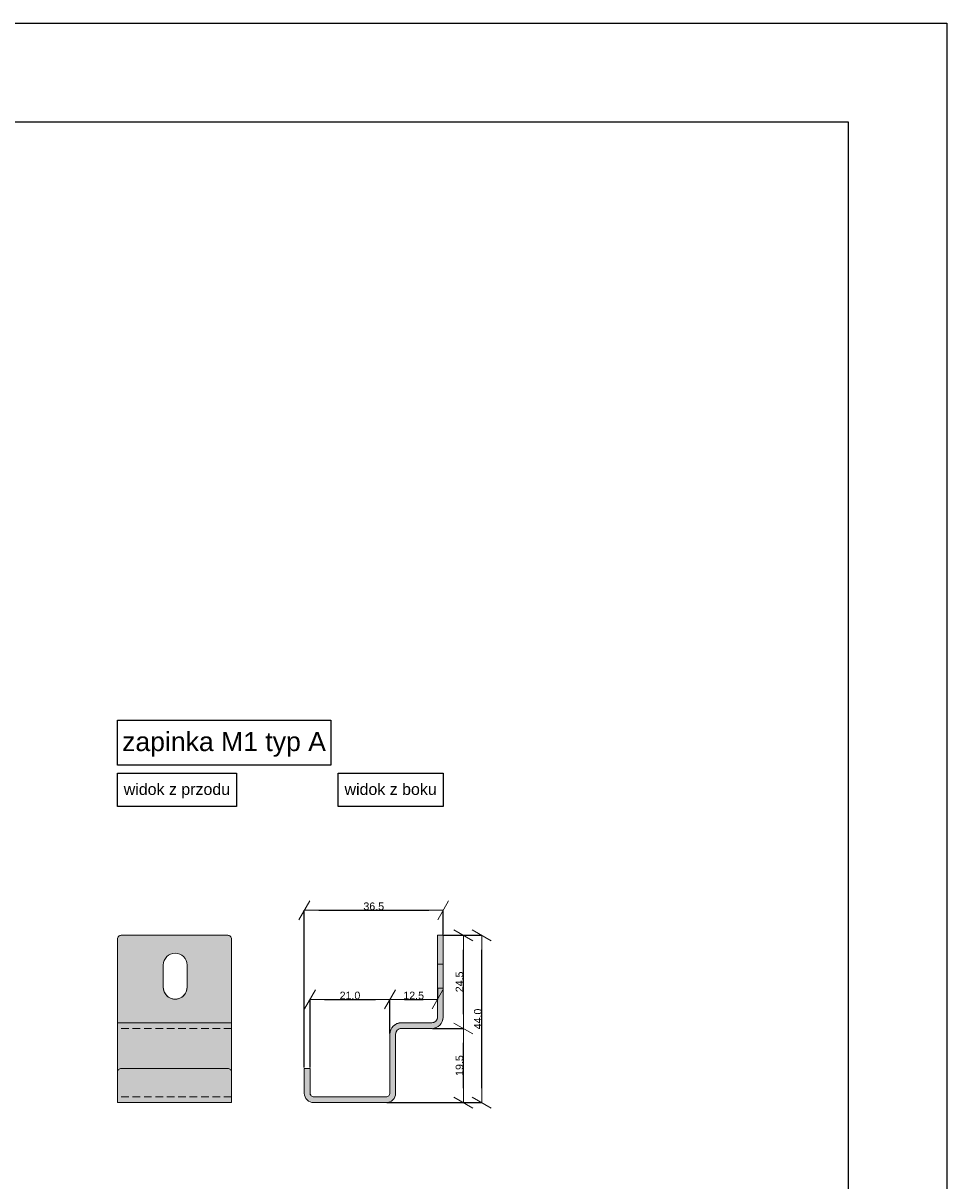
# Model space of a CAD drawing. Header units: millimetres. Extents: x -7814 to 55813, y 465 to 25965.
# Tile 112 of 112: x 53385 to 55813, y 22921 to 25965. Entities that reach past the tile are written whole.
import ezdxf

# ---------------------------------------------------------------- set-up
doc = ezdxf.new("R2010")
doc.units = ezdxf.units.MM
doc.linetypes.add('Hidden Line', pattern=[30, 20, -10])
for name, color, linetype, lineweight in [('2D Drafting - General102', 254, 'Continuous', 13), ('2D Drafting - General2', 251, 'Continuous', 15), ('2D Drafting - General5', 161, 'Continuous', 25), ('Annotation - Text5', 161, 'Continuous', 25)]:
    doc.layers.add(name, color=color, linetype=linetype, lineweight=lineweight)
doc.layers.add('Dimensioning - General', color=7, linetype='Continuous')
doc.styles.add('GENERATED_STYLE_1', font='arial.ttf')
doc.dimstyles.new('GENERATED_STYLE__1', dxfattribs={"dimtxt": 20, "dimasz": 38, "dimexe": 0.18, "dimexo": 2, "dimgap": 0.09, "dimtad": 1, "dimtih": 1, "dimtoh": 1, "dimdec": 1, "dimlfac": 0.1, "dimzin": 0, "dimdsep": 46, "dimtxsty": 'GENERATED_STYLE_1', "dimblk": 'ARROWHEAD_2', "dimblk1": 'ARROWHEAD_2', "dimblk2": 'ARROWHEAD_2', "dimcen": 0.09, "dimclrd": 161, "dimclre": 161, "dimclrt": 161, "dimadec": 0, "dimazin": 0, "dimtfac": 1, "dimtdec": 4, "dimtmove": 0, "dimatfit": 3, "dimfxl": 0, "dimtolj": 1, "dimtzin": 0, "dimarcsym": 0})
doc.dimstyles.new('GENERATED_STYLE__2', dxfattribs={"dimtxt": 20, "dimasz": 38, "dimexe": 0.18, "dimexo": 2, "dimgap": 0.09, "dimtad": 1, "dimdec": 1, "dimlfac": 0.1, "dimzin": 0, "dimdsep": 46, "dimtxsty": 'GENERATED_STYLE_1', "dimblk": 'ARROWHEAD_2', "dimblk1": 'ARROWHEAD_2', "dimblk2": 'ARROWHEAD_2', "dimcen": 0.09, "dimclrd": 161, "dimclre": 161, "dimclrt": 161, "dimadec": 0, "dimazin": 0, "dimtfac": 1, "dimtdec": 4, "dimtmove": 0, "dimatfit": 3, "dimfxl": 0, "dimtolj": 1, "dimtzin": 0, "dimarcsym": 0})

# ---------------------------------------------------------------- blocks, each defined once
blk = doc.blocks.new('ARROWHEAD_2')
at = {"color": 0, "linetype": 'Continuous', "lineweight": 0}
for p, q in [((0, 0), (-1, 0)), ((-0.378, -0.655), (0.378, 0.655))]:
    blk.add_line(p, q, dxfattribs=at)
blk = doc.blocks.new('*D100')
at = {"layer": 'Defpoints', "color": 0, "linetype": 'Continuous'}
for p in [(54489.5, 23632.8), (54489.5, 23567), (54124.5, 23217)]:
    blk.add_point(p, dxfattribs=at)
at = {"layer": 'Dimensioning - General', "color": 161, "linetype": 'Continuous', "lineweight": -2}
for p, q in [((54124.5, 23219), (54124.5, 23633)), ((54162.5, 23632.8), (54451.5, 23632.8)), ((54489.5, 23569), (54489.5, 23633))]:
    blk.add_line(p, q, dxfattribs=at)
at = {"layer": 'Dimensioning - General', "color": 161, "linetype": 'Continuous', "lineweight": -2, "xscale": 38.00000000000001, "yscale": 38.00000000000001, "zscale": 38.00000000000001, "rotation": 180}
blk.add_blockref('ARROWHEAD_2', (54124.5, 23632.8), dxfattribs=at)
at = {"layer": 'Dimensioning - General', "color": 161, "linetype": 'Continuous', "lineweight": -2, "xscale": 38.00000000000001, "yscale": 38.00000000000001, "zscale": 38.00000000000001}
blk.add_blockref('ARROWHEAD_2', (54489.5, 23632.8), dxfattribs=at)
at = {"layer": 'Dimensioning - General', "color": 161, "linetype": 'Continuous', "lineweight": 25, "insert": (54307, 23643.1), "char_height": 20, "attachment_point": 5, "style": 'GENERATED_STYLE_1'}
blk.add_mtext('\\A1;36.5', dxfattribs=at)
blk = doc.blocks.new('*D101')
at = {"layer": 'Defpoints', "color": 0, "linetype": 'Continuous'}
for p in [(54489.5, 23567), (54591, 23567), (54339.5, 23127)]:
    blk.add_point(p, dxfattribs=at)
at = {"layer": 'Dimensioning - General', "color": 161, "linetype": 'Continuous', "lineweight": -2}
for p, q in [((54491.5, 23567), (54591.2, 23567)), ((54591, 23165), (54591, 23529)), ((54341.5, 23127), (54591.2, 23127))]:
    blk.add_line(p, q, dxfattribs=at)
at = {"layer": 'Dimensioning - General', "color": 161, "linetype": 'Continuous', "lineweight": -2, "xscale": 38.00000000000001, "yscale": 38.00000000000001, "zscale": 38.00000000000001}
for p, rotation in [((54591, 23567), 90), ((54591, 23127), 270)]:
    blk.add_blockref('ARROWHEAD_2', p, dxfattribs=dict(at, rotation=rotation))
at = {"layer": 'Dimensioning - General', "color": 161, "linetype": 'Continuous', "lineweight": 25, "insert": (54580.7, 23347), "char_height": 20, "attachment_point": 5, "rotation": 90, "style": 'GENERATED_STYLE_1'}
blk.add_mtext('\\A1;44.0', dxfattribs=at)
blk = doc.blocks.new('*D102')
at = {"layer": 'Defpoints', "color": 0, "linetype": 'Continuous'}
for p in [(54459.5, 23322), (54542.7, 23322), (54339.5, 23127)]:
    blk.add_point(p, dxfattribs=at)
at = {"layer": 'Dimensioning - General', "color": 161, "linetype": 'Continuous', "lineweight": -2}
for p, q in [((54461.5, 23322), (54542.9, 23322)), ((54542.7, 23165), (54542.7, 23284)), ((54341.5, 23127), (54542.9, 23127))]:
    blk.add_line(p, q, dxfattribs=at)
at = {"layer": 'Dimensioning - General', "color": 161, "linetype": 'Continuous', "lineweight": -2, "xscale": 38.00000000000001, "yscale": 38.00000000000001, "zscale": 38.00000000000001}
for p, rotation in [((54542.7, 23322), 90), ((54542.7, 23127), 270)]:
    blk.add_blockref('ARROWHEAD_2', p, dxfattribs=dict(at, rotation=rotation))
at = {"layer": 'Dimensioning - General', "color": 161, "linetype": 'Continuous', "lineweight": 25, "insert": (54532.4, 23224.5), "char_height": 20, "attachment_point": 5, "rotation": 90, "style": 'GENERATED_STYLE_1'}
blk.add_mtext('\\A1;19.5', dxfattribs=at)
blk = doc.blocks.new('*D103')
at = {"layer": 'Defpoints', "color": 0, "linetype": 'Continuous'}
for p in [(54489.5, 23567), (54542.7, 23567), (54459.5, 23322)]:
    blk.add_point(p, dxfattribs=at)
at = {"layer": 'Dimensioning - General', "color": 161, "linetype": 'Continuous', "lineweight": -2}
for p, q in [((54491.5, 23567), (54542.9, 23567)), ((54542.7, 23360), (54542.7, 23529)), ((54461.5, 23322), (54542.9, 23322))]:
    blk.add_line(p, q, dxfattribs=at)
at = {"layer": 'Dimensioning - General', "color": 161, "linetype": 'Continuous', "lineweight": -2, "xscale": 38.00000000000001, "yscale": 38.00000000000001, "zscale": 38.00000000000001}
for p, rotation in [((54542.7, 23567), 90), ((54542.7, 23322), 270)]:
    blk.add_blockref('ARROWHEAD_2', p, dxfattribs=dict(at, rotation=rotation))
at = {"layer": 'Dimensioning - General', "color": 161, "linetype": 'Continuous', "lineweight": 25, "insert": (54532.4, 23444.5), "char_height": 20, "attachment_point": 5, "rotation": 90, "style": 'GENERATED_STYLE_1'}
blk.add_mtext('\\A1;24.5', dxfattribs=at)
blk = doc.blocks.new('*D104')
at = {"layer": 'Defpoints', "color": 0, "linetype": 'Continuous'}
for p in [(54474.5, 23428.4), (54474.5, 23398.3), (54349.5, 23307)]:
    blk.add_point(p, dxfattribs=at)
at = {"layer": 'Dimensioning - General', "color": 161, "linetype": 'Continuous', "lineweight": -2}
for p, q in [((54474.5, 23426.4), (54474.5, 23398.2)), ((54349.5, 23309), (54349.5, 23398.5)), ((54387.5, 23398.3), (54436.5, 23398.3))]:
    blk.add_line(p, q, dxfattribs=at)
at = {"layer": 'Dimensioning - General', "color": 161, "linetype": 'Continuous', "lineweight": -2, "xscale": 38.00000000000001, "yscale": 38.00000000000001, "zscale": 38.00000000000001, "rotation": 180}
blk.add_blockref('ARROWHEAD_2', (54349.5, 23398.3), dxfattribs=at)
at = {"layer": 'Dimensioning - General', "color": 161, "linetype": 'Continuous', "lineweight": -2, "xscale": 38.00000000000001, "yscale": 38.00000000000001, "zscale": 38.00000000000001}
blk.add_blockref('ARROWHEAD_2', (54474.5, 23398.3), dxfattribs=at)
at = {"layer": 'Dimensioning - General', "color": 161, "linetype": 'Continuous', "lineweight": 25, "insert": (54412, 23408.6), "char_height": 20, "attachment_point": 5, "style": 'GENERATED_STYLE_1'}
blk.add_mtext('\\A1;12.5', dxfattribs=at)
blk = doc.blocks.new('*D105')
at = {"layer": 'Defpoints', "color": 0, "linetype": 'Continuous'}
for p in [(54349.5, 23398.3), (54349.5, 23307), (54139.5, 23217)]:
    blk.add_point(p, dxfattribs=at)
at = {"layer": 'Dimensioning - General', "color": 161, "linetype": 'Continuous', "lineweight": -2}
for p, q in [((54139.5, 23219), (54139.5, 23398.5)), ((54177.5, 23398.3), (54311.5, 23398.3)), ((54349.5, 23309), (54349.5, 23398.5))]:
    blk.add_line(p, q, dxfattribs=at)
at = {"layer": 'Dimensioning - General', "color": 161, "linetype": 'Continuous', "lineweight": -2, "xscale": 38.00000000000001, "yscale": 38.00000000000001, "zscale": 38.00000000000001, "rotation": 180}
blk.add_blockref('ARROWHEAD_2', (54139.5, 23398.3), dxfattribs=at)
at = {"layer": 'Dimensioning - General', "color": 161, "linetype": 'Continuous', "lineweight": -2, "xscale": 38.00000000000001, "yscale": 38.00000000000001, "zscale": 38.00000000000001}
blk.add_blockref('ARROWHEAD_2', (54349.5, 23398.3), dxfattribs=at)
at = {"layer": 'Dimensioning - General', "color": 161, "linetype": 'Continuous', "lineweight": 25, "insert": (54244.5, 23408.6), "char_height": 20, "attachment_point": 5, "style": 'GENERATED_STYLE_1'}
blk.add_mtext('\\A1;21.0', dxfattribs=at)

msp = doc.modelspace()

# ---------------------------------------------------------------- hatches: boundary and pattern name
at = {"layer": '2D Drafting - General102', "linetype": 'Continuous'}
h = msp.add_hatch(color=256, dxfattribs=at)
edge = h.paths.add_edge_path()
edge.add_line((53633.11, 23557.01), (53633.11, 23217.01))
edge.add_line((53633.11, 23217.01), (53633.11, 23207.01))
edge.add_arc((53643.11, 23207.01), 10, 90, 180, ccw=False)
edge.add_line((53643.11, 23217.01), (53923.11, 23217.01))
edge.add_arc((53923.11, 23207.01), 10, 0, 90, ccw=False)
edge.add_line((53933.11, 23207.01), (53933.11, 23217.01))
edge.add_line((53933.11, 23217.01), (53933.11, 23557.01))
edge.add_arc((53923.11, 23557.01), 10, 360, 450)
edge.add_line((53923.11, 23567.01), (53643.11, 23567.01))
edge.add_arc((53643.11, 23557.01), 10, 90, 180)
edge = h.paths.add_edge_path(flags=16)
edge.add_arc((53785.01, 23430.27), 31.16, -180.00003, 0.00003, ccw=False)
edge.add_line((53753.85, 23430.27), (53753.85, 23488.78))
edge.add_arc((53785.01, 23488.78), 31.16, 0, 180, ccw=False)
edge.add_line((53816.17, 23488.78), (53816.17, 23430.27))
h = msp.add_hatch(color=256, dxfattribs=at)
edge = h.paths.add_edge_path()
edge.add_arc((54149.52, 23152.01), 25, 180, 270, ccw=False)
edge.add_line((54124.52, 23152.01), (54124.52, 23217.01))
edge.add_line((54124.52, 23217.01), (54139.52, 23217.01))
edge.add_line((54139.52, 23217.01), (54139.52, 23152.01))
edge.add_arc((54149.52, 23152.01), 10, 180, 270)
edge.add_line((54149.52, 23142.01), (54339.52, 23142.01))
edge.add_arc((54339.52, 23152.01), 10, 270, 360)
edge.add_line((54349.52, 23152.01), (54349.52, 23307.01))
edge.add_arc((54379.52, 23307.01), 30, 90, 180, ccw=False)
edge.add_line((54379.52, 23337.01), (54459.52, 23337.01))
edge.add_arc((54459.52, 23352.01), 15, 270, 360)
edge.add_line((54474.52, 23352.01), (54474.52, 23567.01))
edge.add_line((54474.52, 23567.01), (54489.52, 23567.01))
edge.add_line((54489.52, 23567.01), (54489.52, 23352.01))
edge.add_arc((54459.52, 23352.01), 30, -90, 0, ccw=False)
edge.add_line((54459.52, 23322.01), (54379.52, 23322.01))
edge.add_arc((54379.52, 23307.01), 15, 90, 180)
edge.add_line((54364.52, 23307.01), (54364.52, 23152.01))
edge.add_arc((54339.52, 23152.01), 25, 270, 360, ccw=False)
edge.add_line((54339.52, 23127.01), (54149.52, 23127.01))
h = msp.add_hatch(color=256, dxfattribs=at)
edge = h.paths.add_edge_path()
edge.add_line((53633.11, 23127.01), (53633.11, 23207.01))
edge.add_arc((53643.11, 23207.01), 10, 90, 180, ccw=False)
edge.add_line((53643.11, 23217.01), (53923.11, 23217.01))
edge.add_arc((53923.11, 23207.01), 10, 0, 90, ccw=False)
edge.add_line((53933.11, 23207.01), (53933.11, 23127.01))
edge.add_line((53933.11, 23127.01), (53633.11, 23127.01))

# ---------------------------------------------------------------- linework, layer by layer
at = {"layer": '2D Drafting - General2', "linetype": 'Continuous'}
for p, q in [((54474.52, 23567.01), (54474.52, 23352.01)), ((54489.52, 23567.01), (54474.52, 23567.01)), ((54489.52, 23567.01), (54489.52, 23352.01)), ((53753.85, 23430.27), (53753.85, 23488.78)), ((53816.17, 23430.27), (53816.17, 23488.78)), ((54474.52, 23490.68), (54489.52, 23490.68)), ((54474.52, 23428.37), (54489.52, 23428.37)), ((53933.11, 23337.01), (53633.11, 23337.01)), ((54459.52, 23337.01), (54379.52, 23337.01)), ((54459.52, 23322.01), (54379.52, 23322.01)), ((54349.52, 23307.01), (54349.52, 23152.01)), ((54364.52, 23307.01), (54364.52, 23152.01)), ((54124.52, 23217.01), (54124.52, 23152.01)), ((54124.52, 23217.01), (54139.52, 23217.01)), ((54139.52, 23217.01), (54139.52, 23152.01)), ((54339.52, 23142.01), (54149.52, 23142.01)), ((53933.11, 23127.01), (53633.11, 23127.01)), ((54339.52, 23127.01), (54149.52, 23127.01))]:
    msp.add_line(p, q, dxfattribs=at)
at = {"layer": '2D Drafting - General2', "linetype": 'Hidden Line'}
for p, q in [((53933.11, 23322.01), (53633.11, 23322.01)), ((53933.11, 23142.01), (53633.11, 23142.01))]:
    msp.add_line(p, q, dxfattribs=at)
at = {"layer": '2D Drafting - General2', "linetype": 'Continuous', "flags": 128}
for points in [[(53633.11, 23557.01), (53633.11, 23217.01), (53633.11, 23207.01, -0.4142136), (53643.11, 23217.01), (53923.11, 23217.01, -0.4142136), (53933.11, 23207.01), (53933.11, 23217.01), (53933.11, 23557.01, 0.4142136), (53923.11, 23567.01), (53643.11, 23567.01, 0.4142136)], [(54149.52, 23127.01, -0.4142136), (54124.52, 23152.01), (54124.52, 23217.01), (54139.52, 23217.01), (54139.52, 23152.01, 0.4142136), (54149.52, 23142.01), (54339.52, 23142.01, 0.4142136), (54349.52, 23152.01), (54349.52, 23307.01, -0.4142136), (54379.52, 23337.01), (54459.52, 23337.01, 0.4142136), (54474.52, 23352.01), (54474.52, 23567.01), (54489.52, 23567.01), (54489.52, 23352.01, -0.4142136), (54459.52, 23322.01), (54379.52, 23322.01, 0.4142136), (54364.52, 23307.01), (54364.52, 23152.01, -0.4142136), (54339.52, 23127.01)], [(53816.17, 23430.27, -1.0000005), (53753.85, 23430.27), (53753.85, 23488.78, -1), (53816.17, 23488.78)], [(53633.11, 23127.01), (53633.11, 23207.01, -0.4142136), (53643.11, 23217.01), (53923.11, 23217.01, -0.4142136), (53933.11, 23207.01), (53933.11, 23127.01)]]:
    msp.add_lwpolyline(points, format="xyb", close=True, dxfattribs=at)
at = {"layer": '2D Drafting - General2', "linetype": 'Continuous'}
for centre, radius, start, end in [((53785.01, 23488.78), 31.16, 0, 180), ((53785.01, 23430.27), 31.16, 180, 0), ((54459.52, 23352.01), 15, 270, 0), ((54459.52, 23352.01), 30, 270, 0), ((54379.52, 23307.01), 30, 90, 180), ((54379.52, 23307.01), 15, 90, 180), ((54149.52, 23152.01), 25, 180, 270), ((54149.52, 23152.01), 10, 180, 270), ((54339.52, 23152.01), 25, 270, 0), ((54339.52, 23152.01), 10, 270, 0)]:
    msp.add_arc(centre, radius, start, end, dxfattribs=at)
at = {"layer": '2D Drafting - General5', "linetype": 'Continuous'}
for p, q in [((478.59, 25965.03), (55813.47, 25965.03)), ((55813.47, 25965.03), (55813.47, 465.05)), ((738.23, 25705.39), (55553.83, 25705.39)), ((55553.83, 25705.39), (55553.83, 724.69))]:
    msp.add_line(p, q, dxfattribs=at)
at = {"layer": 'Annotation - Text5', "linetype": 'Continuous', "flags": 128}
for points in [[(53633.11, 24132.73), (54193.8, 24132.73), (54193.8, 24014.16), (53633.11, 24014.16)], [(53633.11, 23992.91), (53946.03, 23992.91), (53946.03, 23905.76), (53633.11, 23905.76)], [(54213.08, 23992.91), (54489.52, 23992.91), (54489.52, 23905.76), (54213.08, 23905.76)]]:
    msp.add_lwpolyline(points, close=True, dxfattribs=at)

# ---------------------------------------------------------------- texts
at = {"layer": 'Annotation - Text5', "linetype": 'Continuous', "attachment_point": 2, "style": 'GENERATED_STYLE_1'}
for s, insert, char_height in [('{zapinka M1 typ A}', (53913.45, 24101.3), 50), ('{widok z przodu}', (53789.57, 23966.05), 30), ('{widok z boku}', (54351.3, 23966.05), 30)]:
    msp.add_mtext(s, dxfattribs=dict(at, insert=insert, char_height=char_height))

# ---------------------------------------------------------------- dimensions: what is measured, and where the dimension line sits
at = {"layer": 'Dimensioning - General', "color": 161, "linetype": 'Continuous', "lineweight": 25}
for base, p1, p2, picture, middle in [((54489.52, 23632.8), (54124.52, 23217.01), (54489.52, 23567.01), '*D100', (54307.02, 23643.11)), ((54349.52, 23398.33), (54139.52, 23217.01), (54349.52, 23307.01), '*D105', (54244.52, 23408.64)), ((54474.52, 23398.33), (54349.52, 23307.01), (54474.52, 23428.37), '*D104', (54412.02, 23408.64))]:
    dim = msp.add_linear_dim(base=base, p1=p1, p2=p2, dimstyle='GENERATED_STYLE__1', dxfattribs=at)
    dim.commit()
    dim.dimension.update_dxf_attribs({"geometry": picture, "text_midpoint": middle})
for base, p1, p2, picture, middle in [((54590.97, 23567.01), (54339.52, 23127.01), (54489.52, 23567.01), '*D101', (54580.67, 23347.01)), ((54542.69, 23567.01), (54459.52, 23322.01), (54489.52, 23567.01), '*D103', (54532.38, 23444.51)), ((54542.69, 23322.01), (54339.52, 23127.01), (54459.52, 23322.01), '*D102', (54532.38, 23224.51))]:
    dim = msp.add_linear_dim(base=base, p1=p1, p2=p2, angle=90, dimstyle='GENERATED_STYLE__2', dxfattribs=at)
    dim.commit()
    dim.dimension.update_dxf_attribs({"geometry": picture, "text_midpoint": middle})

doc.saveas('drawing.dxf')
